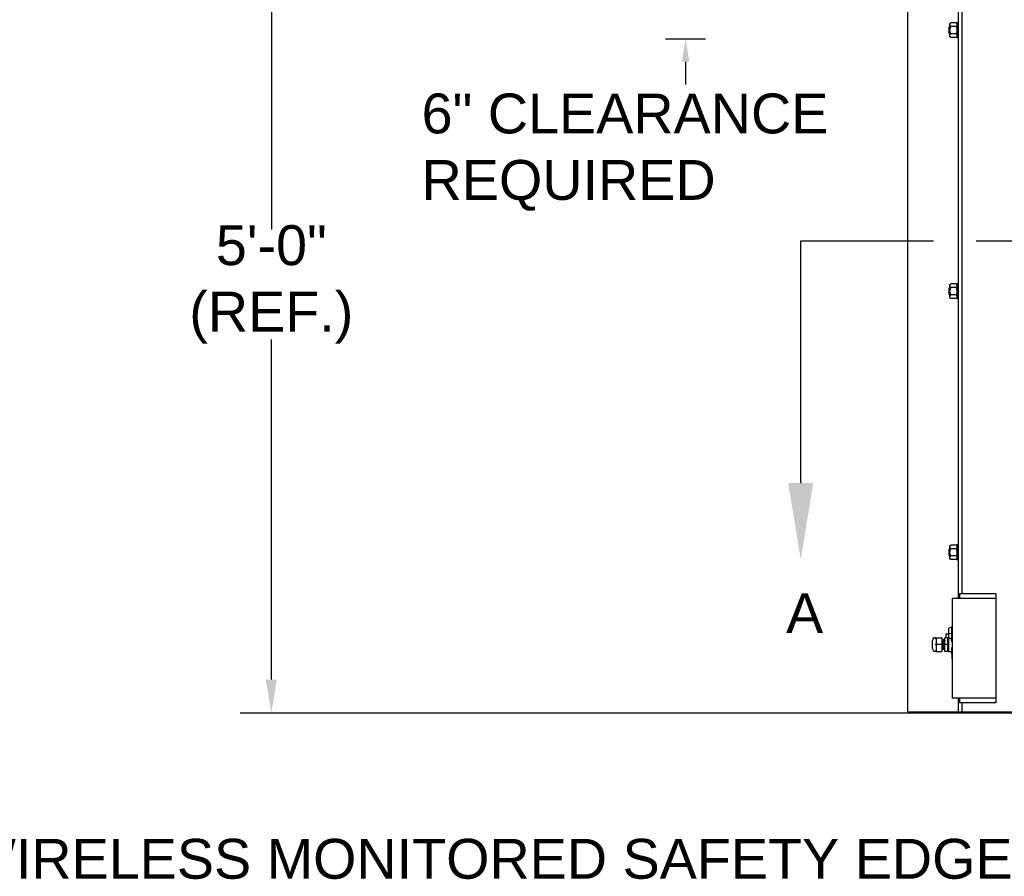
# Model space of a CAD drawing. Header units: inches. Extents: x 170 to 312, y 215 to 248.
# Tile 228 of 256: x 274.2 to 276.51, y 220.03 to 222.04. Entities that reach past the tile are written whole.
import ezdxf
from ezdxf import colors
from ezdxf.entities.mleader import LeaderData, LeaderLine
from ezdxf.math import Vec2, Vec3

# ---------------------------------------------------------------- set-up
doc = ezdxf.new("R2010")
doc.units = ezdxf.units.IN
doc.header["$LTSCALE"] = 0.25
doc.header["$MEASUREMENT"] = 0
doc.linetypes.add('CENTER', pattern=[2, 1.25, -0.25, 0.25, -0.25])
for name, color, linetype in [('ANNOTATIONS', 1, 'Continuous'), ('MOTOR LH', 7, 'Continuous'), ('SECTION CUTS', 6, 'CENTER')]:
    doc.layers.add(name, color=color, linetype=linetype)
doc.styles.add('ARIAL', font='arial.ttf', dxfattribs={"height": 0.09375})
doc.styles.get("Standard").update_dxf_attribs({"font": 'romans.shx'})

msp = doc.modelspace()

# ---------------------------------------------------------------- linework, layer by layer
at = {"layer": 'ANNOTATIONS'}
for p, q in [((274.78909, 222.35175), (274.78909, 221.55133)), ((275.80992, 221.99872), (275.71566, 221.99872)), ((275.76279, 221.94558), (275.76279, 221.89244)), ((274.78909, 220.49278), (274.78909, 221.2928))]:
    msp.add_line(p, q, dxfattribs=at)
for points in [[(275.77164, 221.94558), (275.75393, 221.94558), (275.76279, 221.99872)], [(274.80203, 220.49278), (274.77615, 220.49278), (274.78909, 220.41511)]]:
    msp.add_solid(points, dxfattribs=at)
at = {"layer": 'MOTOR LH'}
for p, q in [((276.28505, 220.41698), (276.28505, 224.61169)), ((276.40441, 220.68357), (276.40441, 224.61088)), ((276.41294, 220.69422), (276.41294, 224.61088)), ((276.38426, 222.00492), (276.38426, 222.03476)), ((276.39926, 222.03706), (276.38618, 222.03706)), ((276.40117, 222.03794), (276.40117, 222.00173)), ((276.38208, 222.01287), (276.38208, 222.0268)), ((276.38364, 222.01131), (276.38364, 222.02836)), ((276.39926, 222.02845), (276.38618, 222.02845)), ((276.39926, 222.01122), (276.38618, 222.01122)), ((276.39926, 222.00261), (276.38618, 222.00261)), ((276.38208, 221.39901), (276.38208, 221.41294)), ((276.38364, 221.39745), (276.38364, 221.4145)), ((276.38426, 221.39106), (276.38426, 221.4209)), ((276.39926, 221.4232), (276.38618, 221.4232)), ((276.39926, 221.41459), (276.38618, 221.41459)), ((276.40117, 221.42409), (276.40117, 221.38787)), ((276.39926, 221.39736), (276.38618, 221.39736)), ((276.39926, 221.38875), (276.38618, 221.38875)), ((276.38426, 220.7772), (276.38426, 220.80704)), ((276.39926, 220.80935), (276.38618, 220.80935)), ((276.40117, 220.81023), (276.40117, 220.77401)), ((276.38208, 220.78515), (276.38208, 220.79908)), ((276.38364, 220.78359), (276.38364, 220.80064)), ((276.39926, 220.80073), (276.38618, 220.80073)), ((276.39926, 220.7835), (276.38618, 220.7835)), ((276.39926, 220.77489), (276.38618, 220.77489)), ((276.40653, 220.69422), (276.40653, 220.68357)), ((276.49179, 220.69422), (276.40653, 220.69422)), ((276.49179, 220.69422), (276.49179, 220.43845)), ((276.49179, 220.68357), (276.38948, 220.68357)), ((276.38948, 220.68357), (276.38948, 220.44911)), ((276.38948, 220.61881), (276.3879, 220.61618)), ((276.37457, 220.60029), (276.37457, 220.59122)), ((276.38118, 220.61484), (276.3879, 220.61618)), ((276.38118, 220.61484), (276.38118, 220.55845)), ((276.38118, 220.60141), (276.3879, 220.60199)), ((276.38924, 220.61581), (276.3879, 220.61618)), ((276.3879, 220.61618), (276.3879, 220.58434)), ((276.3879, 220.60199), (276.38924, 220.60211)), ((276.38924, 220.61581), (276.38948, 220.6162)), ((276.38924, 220.60211), (276.38924, 220.61581)), ((276.38924, 220.60211), (276.38948, 220.60213)), ((276.3433, 220.56566), (276.3433, 220.58481)), ((276.35173, 220.59122), (276.34971, 220.58908)), ((276.36537, 220.57523), (276.34971, 220.57523)), ((276.35173, 220.59122), (276.36537, 220.59122)), ((276.35173, 220.59122), (276.35173, 220.55925)), ((276.36537, 220.59122), (276.36537, 220.55925)), ((276.37219, 220.55925), (276.37219, 220.59122)), ((276.3793, 220.59122), (276.37219, 220.59122)), ((276.3793, 220.57523), (276.37219, 220.57523)), ((276.3793, 220.55925), (276.3793, 220.59122)), ((276.34971, 220.56139), (276.35173, 220.55925)), ((276.35173, 220.55925), (276.36537, 220.55925)), ((276.3676, 220.56402), (276.36671, 220.56402)), ((276.3793, 220.55925), (276.37219, 220.55925)), ((276.3879, 220.56612), (276.3879, 220.55711)), ((276.3879, 220.55711), (276.3894, 220.53562)), ((276.3894, 220.53562), (276.38948, 220.53562)), ((276.49179, 220.44911), (276.38948, 220.44911)), ((276.40441, 220.41698), (276.40441, 220.44911)), ((276.40653, 220.44911), (276.40653, 220.43845)), ((276.49179, 220.43845), (276.40653, 220.43845)), ((276.41294, 220.41698), (276.41294, 220.43845)), ((274.71561, 220.41511), (282.45176, 220.41511)), ((276.28505, 220.41698), (280.90605, 220.41698))]:
    msp.add_line(p, q, dxfattribs=at)
for centre, radius, start, end in [((276.34971, 220.58481), 0.00641, 90, 180), ((276.3738, 220.57523), 0.01678, 20.91414, 32.85988), ((276.34971, 220.56566), 0.00641, 180, 270), ((276.36715, 220.56402), 0.000446, 180, 0), ((276.3738, 220.57523), 0.01678, 327.14012, 339.08586)]:
    msp.add_arc(centre, radius, start, end, dxfattribs=at)
at = {"layer": 'MOTOR LH', "extrusion": (0, 0, -1)}
msp.add_ellipse((276.37752, 220.57523), major_axis=(0, 0.01678), ratio=0.9090909, start_param=0.2423659, end_param=0.7477626, dxfattribs=at)
at = {"layer": 'MOTOR LH'}
for points in [[(276.38426, 222.03476), (276.38618, 222.03706)], [(276.39926, 222.03706), (276.40117, 222.03476)], [(276.40117, 222.03794), (276.40441, 222.03794)], [(276.38208, 222.0268), (276.38364, 222.02836)], [(276.38364, 222.01131), (276.38208, 222.01287)], [(276.38364, 222.02836), (276.38426, 222.02836)], [(276.38426, 222.01131), (276.38364, 222.01131)], [(276.38618, 222.00261), (276.38426, 222.00492)], [(276.40117, 222.00492), (276.39926, 222.00261)], [(276.40441, 222.00173), (276.40117, 222.00173)], [(276.38208, 221.41294), (276.38364, 221.4145)], [(276.38364, 221.4145), (276.38426, 221.4145)], [(276.38426, 221.4209), (276.38618, 221.4232)], [(276.39926, 221.4232), (276.40117, 221.4209)], [(276.40117, 221.42409), (276.40441, 221.42409)], [(276.38364, 221.39745), (276.38208, 221.39901)], [(276.38426, 221.39745), (276.38364, 221.39745)], [(276.38618, 221.38875), (276.38426, 221.39106)], [(276.40117, 221.39106), (276.39926, 221.38875)], [(276.40441, 221.38787), (276.40117, 221.38787)], [(276.38426, 220.80704), (276.38618, 220.80935)], [(276.39926, 220.80935), (276.40117, 220.80704)], [(276.40117, 220.81023), (276.40441, 220.81023)], [(276.38208, 220.79908), (276.38364, 220.80064)], [(276.38364, 220.78359), (276.38208, 220.78515)], [(276.38364, 220.80064), (276.38426, 220.80064)], [(276.38426, 220.78359), (276.38364, 220.78359)], [(276.38618, 220.77489), (276.38426, 220.7772)], [(276.40117, 220.7772), (276.39926, 220.77489)], [(276.40441, 220.77401), (276.40117, 220.77401)], [(276.37457, 220.60029), (276.38118, 220.60029)], [(276.36537, 220.58644), (276.36755, 220.58644)], [(276.36844, 220.58644), (276.36922, 220.58644)], [(276.37012, 220.58644), (276.3709, 220.58644)], [(276.3718, 220.58644), (276.37219, 220.58644)], [(276.3793, 220.58993), (276.38118, 220.58993)], [(276.36671, 220.56402), (276.36537, 220.56402)], [(276.36839, 220.56402), (276.3676, 220.56402)], [(276.37006, 220.56402), (276.36928, 220.56402)], [(276.37174, 220.56402), (276.37096, 220.56402)], [(276.38118, 220.56053), (276.3793, 220.56053)], [(276.3879, 220.55845), (276.38118, 220.55845)]]:
    msp.add_open_spline(points, degree=1, dxfattribs=at)
for points, knots in [([(276.38426, 222.03276), (276.38431, 222.03328), (276.38443, 222.03434), (276.38518, 222.03578), (276.38587, 222.03667), (276.38618, 222.03706)], [0, 0, 0, 0, 0.353643, 0.7166775, 1, 1, 1, 1]), ([(276.38618, 222.02845), (276.38573, 222.02903), (276.38484, 222.03021), (276.38431, 222.03168), (276.38427, 222.03254), (276.38426, 222.03276)], [0, 0, 0, 0, 0.421515, 0.8529031, 1, 1, 1, 1]), ([(276.40117, 222.03276), (276.40112, 222.03328), (276.40101, 222.03434), (276.40025, 222.03578), (276.39956, 222.03667), (276.39926, 222.03706)], [0, 0, 0, 0, 0.353643, 0.7166775, 1, 1, 1, 1]), ([(276.39926, 222.02845), (276.3997, 222.02903), (276.40059, 222.03021), (276.40113, 222.03168), (276.40116, 222.03254), (276.40117, 222.03276)], [0, 0, 0, 0, 0.4215153, 0.8529031, 1, 1, 1, 1]), ([(276.38426, 222.01984), (276.38426, 222.02011), (276.38428, 222.02152), (276.38466, 222.02406), (276.38545, 222.02663), (276.38603, 222.02808), (276.38618, 222.02845)], [0, 0, 0, 0, 0.0936214, 0.4739096, 0.864488, 1, 1, 1, 1]), ([(276.38618, 222.01122), (276.38589, 222.01195), (276.38522, 222.01368), (276.38444, 222.01656), (276.38432, 222.01873), (276.38426, 222.01984)], [0, 0, 0, 0, 0.2644477, 0.6278606, 1, 1, 1, 1]), ([(276.38426, 222.00691), (276.38431, 222.00744), (276.38443, 222.0085), (276.38518, 222.00994), (276.38587, 222.01083), (276.38618, 222.01122)], [0, 0, 0, 0, 0.35364318, 0.71667737, 1, 1, 1, 1]), ([(276.38618, 222.00261), (276.38573, 222.00319), (276.38484, 222.00437), (276.38431, 222.00584), (276.38427, 222.0067), (276.38426, 222.00691)], [0, 0, 0, 0, 0.4215143, 0.8529022, 1, 1, 1, 1]), ([(276.40117, 222.01984), (276.40117, 222.02011), (276.40115, 222.02152), (276.40077, 222.02406), (276.39999, 222.02663), (276.39941, 222.02808), (276.39926, 222.02845)], [0, 0, 0, 0, 0.0936214, 0.4739095, 0.864488, 1, 1, 1, 1]), ([(276.39926, 222.01122), (276.39954, 222.01195), (276.40022, 222.01368), (276.40099, 222.01656), (276.40111, 222.01873), (276.40117, 222.01984)], [0, 0, 0, 0, 0.2644477, 0.6278606, 1, 1, 1, 1]), ([(276.40117, 222.00691), (276.40112, 222.00744), (276.40101, 222.0085), (276.40025, 222.00994), (276.39956, 222.01083), (276.39926, 222.01122)], [0, 0, 0, 0, 0.35364318, 0.71667737, 1, 1, 1, 1]), ([(276.39926, 222.00261), (276.3997, 222.00319), (276.40059, 222.00437), (276.40113, 222.00584), (276.40116, 222.0067), (276.40117, 222.00691)], [0, 0, 0, 0, 0.42151458, 0.85290221, 1, 1, 1, 1]), ([(276.38426, 221.4189), (276.38431, 221.41942), (276.38443, 221.42048), (276.38518, 221.42192), (276.38587, 221.42281), (276.38618, 221.4232)], [0, 0, 0, 0, 0.3536519, 0.7166818, 1, 1, 1, 1]), ([(276.38618, 221.41459), (276.38573, 221.41517), (276.38484, 221.41635), (276.38431, 221.41782), (276.38427, 221.41868), (276.38426, 221.4189)], [0, 0, 0, 0, 0.4215125, 0.852907, 1, 1, 1, 1]), ([(276.38426, 221.40598), (276.38426, 221.40625), (276.38428, 221.40766), (276.38466, 221.4102), (276.38545, 221.41278), (276.38603, 221.41422), (276.38618, 221.41459)], [0, 0, 0, 0, 0.0936214, 0.4739184, 0.864488, 1, 1, 1, 1]), ([(276.38618, 221.39736), (276.38589, 221.39809), (276.38522, 221.39982), (276.38444, 221.4027), (276.38432, 221.40487), (276.38426, 221.40598)], [0, 0, 0, 0, 0.2644539, 0.6278638, 1, 1, 1, 1]), ([(276.40117, 221.4189), (276.40112, 221.41942), (276.40101, 221.42048), (276.40025, 221.42192), (276.39956, 221.42281), (276.39926, 221.4232)], [0, 0, 0, 0, 0.3536519, 0.7166818, 1, 1, 1, 1]), ([(276.39926, 221.41459), (276.3997, 221.41517), (276.40059, 221.41635), (276.40113, 221.41782), (276.40116, 221.41868), (276.40117, 221.4189)], [0, 0, 0, 0, 0.4215128, 0.852907, 1, 1, 1, 1]), ([(276.40117, 221.40598), (276.40117, 221.40625), (276.40115, 221.40766), (276.40077, 221.4102), (276.39999, 221.41278), (276.39941, 221.41422), (276.39926, 221.41459)], [0, 0, 0, 0, 0.0936214, 0.4739182, 0.864488, 1, 1, 1, 1]), ([(276.39926, 221.39736), (276.39954, 221.39809), (276.40022, 221.39982), (276.40099, 221.4027), (276.40111, 221.40487), (276.40117, 221.40598)], [0, 0, 0, 0, 0.2644539, 0.6278638, 1, 1, 1, 1]), ([(276.38426, 221.39306), (276.38431, 221.39358), (276.38443, 221.39464), (276.38518, 221.39608), (276.38587, 221.39697), (276.38618, 221.39736)], [0, 0, 0, 0, 0.353652, 0.7166817, 1, 1, 1, 1]), ([(276.38618, 221.38875), (276.38573, 221.38933), (276.38484, 221.39051), (276.38431, 221.39198), (276.38427, 221.39284), (276.38426, 221.39306)], [0, 0, 0, 0, 0.4215118, 0.8529061, 1, 1, 1, 1]), ([(276.40117, 221.39306), (276.40112, 221.39358), (276.40101, 221.39464), (276.40025, 221.39608), (276.39956, 221.39697), (276.39926, 221.39736)], [0, 0, 0, 0, 0.353652, 0.7166817, 1, 1, 1, 1]), ([(276.39926, 221.38875), (276.3997, 221.38933), (276.40059, 221.39051), (276.40113, 221.39198), (276.40116, 221.39284), (276.40117, 221.39306)], [0, 0, 0, 0, 0.4215121, 0.8529061, 1, 1, 1, 1]), ([(276.38426, 220.80504), (276.38431, 220.80556), (276.38443, 220.80662), (276.38518, 220.80806), (276.38587, 220.80896), (276.38618, 220.80935)], [0, 0, 0, 0, 0.35364966, 0.71667969, 1, 1, 1, 1]), ([(276.38618, 220.80073), (276.38573, 220.80132), (276.38484, 220.8025), (276.38431, 220.80397), (276.38427, 220.80482), (276.38426, 220.80504)], [0, 0, 0, 0, 0.4215159, 0.8529073, 1, 1, 1, 1]), ([(276.40117, 220.80504), (276.40112, 220.80556), (276.40101, 220.80662), (276.40025, 220.80806), (276.39956, 220.80896), (276.39926, 220.80935)], [0, 0, 0, 0, 0.35364966, 0.71667969, 1, 1, 1, 1]), ([(276.39926, 220.80073), (276.3997, 220.80132), (276.40059, 220.8025), (276.40113, 220.80397), (276.40116, 220.80482), (276.40117, 220.80504)], [0, 0, 0, 0, 0.4215162, 0.8529073, 1, 1, 1, 1]), ([(276.38426, 220.79212), (276.38426, 220.79239), (276.38428, 220.7938), (276.38466, 220.79634), (276.38545, 220.79892), (276.38603, 220.80036), (276.38618, 220.80073)], [0, 0, 0, 0, 0.0936218, 0.473916, 0.8644916, 1, 1, 1, 1]), ([(276.38618, 220.7835), (276.38589, 220.78423), (276.38522, 220.78596), (276.38444, 220.78884), (276.38432, 220.79102), (276.38426, 220.79212)], [0, 0, 0, 0, 0.2644539, 0.6278593, 1, 1, 1, 1]), ([(276.38426, 220.7792), (276.38431, 220.77972), (276.38443, 220.78078), (276.38518, 220.78222), (276.38587, 220.78311), (276.38618, 220.7835)], [0, 0, 0, 0, 0.3536498, 0.7166796, 1, 1, 1, 1]), ([(276.38618, 220.77489), (276.38573, 220.77547), (276.38484, 220.77665), (276.38431, 220.77812), (276.38427, 220.77898), (276.38426, 220.7792)], [0, 0, 0, 0, 0.42151525, 0.85290636, 1, 1, 1, 1]), ([(276.40117, 220.79212), (276.40117, 220.79239), (276.40115, 220.7938), (276.40077, 220.79634), (276.39999, 220.79892), (276.39941, 220.80036), (276.39926, 220.80073)], [0, 0, 0, 0, 0.0936218, 0.4739158, 0.8644916, 1, 1, 1, 1]), ([(276.39926, 220.7835), (276.39954, 220.78423), (276.40022, 220.78596), (276.40099, 220.78884), (276.40111, 220.79102), (276.40117, 220.79212)], [0, 0, 0, 0, 0.2644539, 0.6278593, 1, 1, 1, 1]), ([(276.40117, 220.7792), (276.40112, 220.77972), (276.40101, 220.78078), (276.40025, 220.78222), (276.39956, 220.78311), (276.39926, 220.7835)], [0, 0, 0, 0, 0.3536498, 0.7166796, 1, 1, 1, 1]), ([(276.39926, 220.77489), (276.3997, 220.77547), (276.40059, 220.77665), (276.40113, 220.77812), (276.40116, 220.77898), (276.40117, 220.7792)], [0, 0, 0, 0, 0.4215155, 0.8529064, 1, 1, 1, 1]), ([(276.34971, 220.59122), (276.34999, 220.59121), (276.35031, 220.5912), (276.35082, 220.5912), (276.35096, 220.5912), (276.35106, 220.59121), (276.35115, 220.59121), (276.35128, 220.59121), (276.3515, 220.59122), (276.35166, 220.59121), (276.3517, 220.59122), (276.35173, 220.59122)], [0, 0, 0, 0, 0.2479231, 0.2890908, 0.3069668, 0.3246628, 0.3441602, 0.3674164, 0.4310408, 0.6540306, 1, 1, 1, 1]), ([(276.36823, 220.56586), (276.36821, 220.56632), (276.36816, 220.56761), (276.36808, 220.57085), (276.36798, 220.57475), (276.36789, 220.57818), (276.36783, 220.5809), (276.36775, 220.58362), (276.36765, 220.58594), (276.36758, 220.58628), (276.36755, 220.58644)], [0, 0, 0, 0, 0.0847764, 0.2341584, 0.3883234, 0.4922273, 0.5925865, 0.6929458, 0.8484534, 1, 1, 1, 1]), ([(276.36757, 220.58643), (276.36757, 220.5865), (276.36756, 220.58665), (276.36792, 220.58695), (276.36841, 220.58677), (276.36844, 220.58642), (276.36854, 220.58569), (276.36862, 220.58383), (276.3687, 220.58098), (276.36877, 220.57805), (276.36883, 220.57626), (276.36886, 220.57523)], [0, 0, 0, 0, 0.0432697, 0.0891446, 0.131551, 0.2176056, 0.3221563, 0.5318737, 0.7347377, 0.8463632, 1, 1, 1, 1]), ([(276.36825, 220.56586), (276.36824, 220.56616), (276.36819, 220.56713), (276.36813, 220.56951), (276.36805, 220.57241), (276.368, 220.5742), (276.36797, 220.57523)], [0, 0, 0, 0, 0.1679631, 0.5285284, 0.7269292, 1, 1, 1, 1]), ([(276.36928, 220.56402), (276.36926, 220.56409), (276.36921, 220.56424), (276.36914, 220.56542), (276.36905, 220.56751), (276.36897, 220.57083), (276.3689, 220.57375), (276.36886, 220.57523)], [0, 0, 0, 0, 0.1640625, 0.3339187, 0.5037762, 0.7479787, 1, 1, 1, 1]), ([(276.36985, 220.56748), (276.36982, 220.56857), (276.36975, 220.57083), (276.36966, 220.57476), (276.36957, 220.57818), (276.3695, 220.5809), (276.36943, 220.58362), (276.36933, 220.58594), (276.36926, 220.58628), (276.36922, 220.58644)], [0, 0, 0, 0, 0.1576476, 0.3272143, 0.4414987, 0.5518842, 0.6622698, 0.8333133, 1, 1, 1, 1]), ([(276.36923, 220.58643), (276.36924, 220.5866), (276.36926, 220.58679), (276.36966, 220.58691), (276.36991, 220.58684), (276.37026, 220.58646), (276.37009, 220.58609), (276.37027, 220.58484), (276.3703, 220.58342), (276.37031, 220.58315)], [0, 0, 0, 0, 0.1789689, 0.2132075, 0.2435323, 0.2761385, 0.5221296, 0.9089216, 1, 1, 1, 1]), ([(276.36987, 220.56748), (276.36984, 220.56815), (276.3698, 220.56937), (276.36976, 220.57146), (276.36969, 220.57336), (276.36966, 220.57457), (276.36964, 220.57524)], [0, 0, 0, 0, 0.3209033, 0.5829366, 0.7689491, 1, 1, 1, 1]), ([(276.37031, 220.58315), (276.37033, 220.58241), (276.37037, 220.58112), (276.37045, 220.57834), (276.3705, 220.57641), (276.37054, 220.57524)], [0, 0, 0, 0, 0.3440212, 0.6037055, 1, 1, 1, 1]), ([(276.37096, 220.56402), (276.37093, 220.56409), (276.37089, 220.56424), (276.37082, 220.56542), (276.37073, 220.56751), (276.37065, 220.57083), (276.37055, 220.57474), (276.37046, 220.5782), (276.3704, 220.58083), (276.37035, 220.5826), (276.37033, 220.58314), (276.37033, 220.58315)], [0, 0, 0, 0, 0.1093267, 0.2225142, 0.3357025, 0.4984323, 0.6663723, 0.7795603, 0.8888869, 0.9982135, 1, 1, 1, 1]), ([(276.3709, 220.58644), (276.37091, 220.58657), (276.37093, 220.58677), (276.37143, 220.58695), (276.37193, 220.58649), (276.3718, 220.58616), (276.37192, 220.58522), (276.37195, 220.58428), (276.37198, 220.58345), (276.37199, 220.58316)], [0, 0, 0, 0, 0.1509339, 0.2269304, 0.3091432, 0.5126112, 0.7171058, 0.9038952, 1, 1, 1, 1]), ([(276.37132, 220.57523), (276.3713, 220.57623), (276.37125, 220.57818), (276.37118, 220.5809), (276.37111, 220.58362), (276.371, 220.58594), (276.37094, 220.58628), (276.3709, 220.58644)], [0, 0, 0, 0, 0.1698674, 0.3339398, 0.4980122, 0.752244, 1, 1, 1, 1]), ([(276.37219, 220.56357), (276.37206, 220.56363), (276.37182, 220.56373), (276.37169, 220.56429), (276.37163, 220.56515), (276.37154, 220.56722), (276.37147, 220.5701), (276.3714, 220.57283), (276.37135, 220.57439), (276.37132, 220.57523)], [0, 0, 0, 0, 0.0900005, 0.1675474, 0.2921205, 0.5194776, 0.7399898, 0.8603536, 1, 1, 1, 1]), ([(276.35173, 220.55925), (276.35151, 220.5594), (276.3511, 220.55969), (276.35043, 220.55939), (276.34995, 220.55929), (276.34971, 220.55925)], [0, 0, 0, 0, 0.35448285, 0.68277445, 1, 1, 1, 1]), ([(276.36927, 220.56408), (276.36927, 220.564), (276.36929, 220.56384), (276.36891, 220.56351), (276.36841, 220.5637), (276.36838, 220.56405), (276.3683, 220.56454), (276.36827, 220.5654), (276.36825, 220.56586)], [0, 0, 0, 0, 0.1201292, 0.2225498, 0.3172257, 0.5093497, 0.7427679, 1, 1, 1, 1]), ([(276.37096, 220.56402), (276.37095, 220.56389), (276.37093, 220.56369), (276.37043, 220.56351), (276.36993, 220.56397), (276.37005, 220.56431), (276.36994, 220.56524), (276.3699, 220.56623), (276.36988, 220.56713), (276.36987, 220.56748)], [0, 0, 0, 0, 0.1477712, 0.2221758, 0.3026654, 0.5018695, 0.7020792, 0.8849539, 1, 1, 1, 1])]:
    msp.add_open_spline(points, degree=3, knots=knots, dxfattribs=at)
at = {"layer": 'SECTION CUTS'}
msp.add_line((276.03349, 221.52459), (281.04302, 221.52459), dxfattribs=at)

# ---------------------------------------------------------------- texts
at = {"layer": 'ANNOTATIONS', "char_height": 0.09375, "style": 'ARIAL'}
for s, insert, attachment_point in [('6" CLEARANCE\\PREQUIRED', (275.14229, 221.73296), 4), ('5\'-0"\\P(REF.)', (274.78909, 221.42207), 5)]:
    msp.add_mtext(s, dxfattribs=dict(at, insert=insert, attachment_point=attachment_point))
at = {"layer": 'SECTION CUTS', "style": 'ARIAL'}
msp.add_text('A', height=0.09375, dxfattribs=at).set_placement((275.99901, 220.60215))

# ---------------------------------------------------------------- leaders
at = {"layer": 'ANNOTATIONS'}
ml = msp.add_multileader_mtext('Standard', dxfattribs=at)
ml.set_content('WIRELESS MONITORED SAFETY EDGE \\P(ALSO SERVES AS WEATHERSTRIPPING)', color=256, style='ARIAL')
ml.set_leader_properties()
ml.build(insert=Vec2(0, 0))
ml.multileader.update_dxf_attribs({"dogleg_length": 0.36, "arrow_head_size": 0.09375})
ctx = ml.context
ctx.base_point, ctx.char_height, ctx.arrow_head_size, ctx.landing_gap_size, ctx.plane_origin = Vec3(273.84165, 220.0578), 0.09375, 0.09375, 0.09, Vec3(277.40662, 219.62457)
ctx.text_align_type = 2
notes = []
notes.append((ctx, [(0, (1, 1, 0), (276.71954, 220.0578), (-1, 0), 0.09796, [(0, [(277.10371, 220.42387)], 0, [])])]))
ctx.mtext.insert, ctx.mtext.alignment, ctx.mtext.flow_direction = Vec3(276.53158, 220.11845), 3, 5
at = {"layer": 'SECTION CUTS'}
ml = msp.add_multileader_mtext('Standard', dxfattribs=at)
ml.set_content('', color=256)
ml.set_leader_properties()
ml.build(insert=Vec2(0, 0))
ml.multileader.update_dxf_attribs({"dogleg_length": 0, "arrow_head_size": 0.18})
ctx = ml.context
ctx.base_point, ctx.char_height, ctx.arrow_head_size, ctx.landing_gap_size, ctx.plane_origin = Vec3(276.03349, 221.52459), 0.18, 0.18, 0, Vec3(276.03349, 220.77507)
notes.append((ctx, [(0, (1, 1, 0), (276.03349, 221.52459), (1, 0), 0, [(0, [(276.03349, 220.77507)], 0, [])])]))
ctx.mtext.insert, ctx.mtext.flow_direction = Vec3(276.03349, 221.61459), 5
for ctx, leaders in notes:
    for number, flags, end, landing, length, lines in leaders:
        leader = LeaderData()
        leader.index, (leader.has_last_leader_line, leader.has_dogleg_vector, leader.attachment_direction) = number, flags
        leader.last_leader_point, leader.dogleg_vector, leader.dogleg_length = Vec3(end), Vec3(landing), length
        for number, points, colour, breaks in lines:
            line = LeaderLine()
            line.index, line.vertices, line.color, line.breaks = number, Vec3.list(points), colors.encode_raw_color(colour), breaks
            leader.lines.append(line)
        ctx.leaders.append(leader)

doc.saveas('drawing.dxf')
